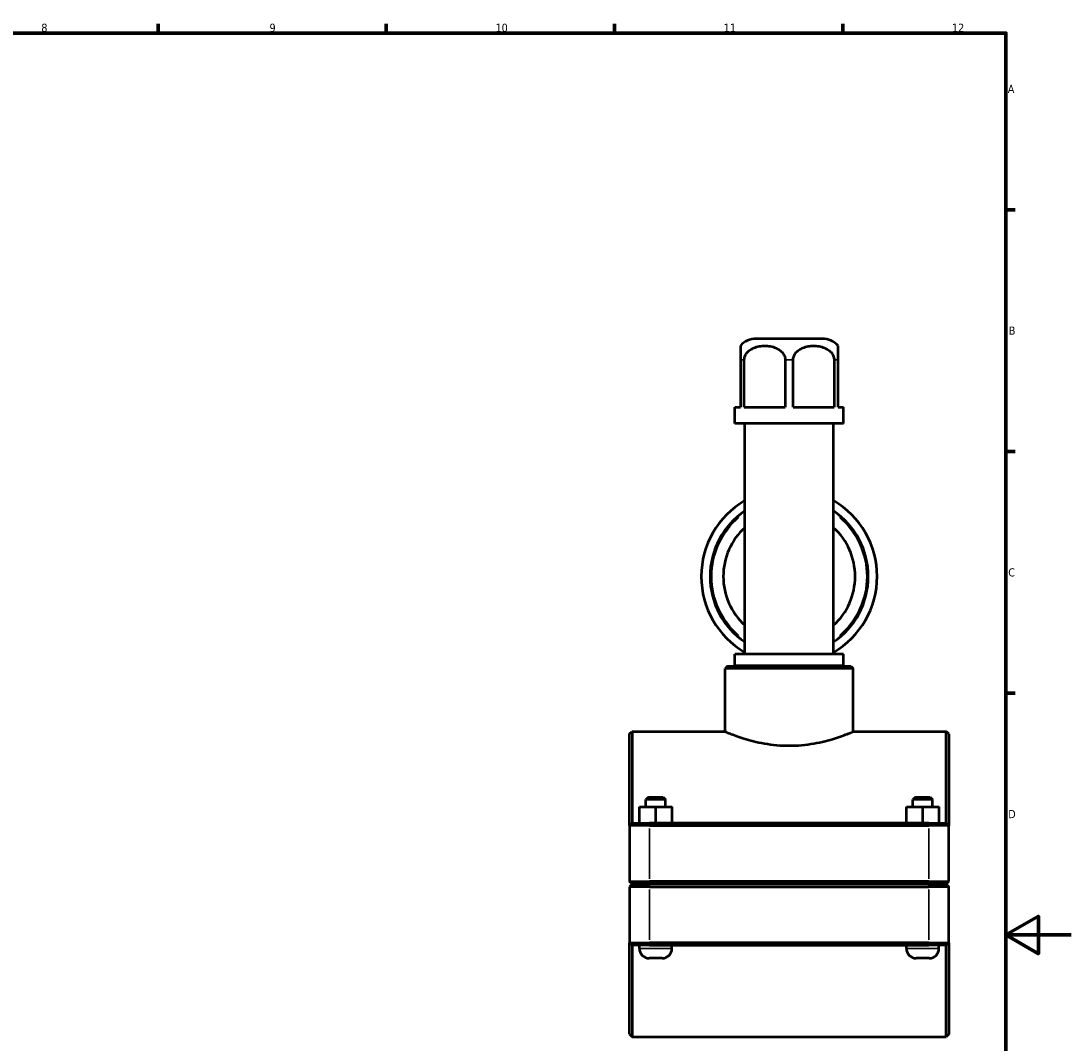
# Model space of a CAD drawing. Header units: millimetres. Extents: x 0 to 904, y -16 to 1297.
# Tile 4 of 5: x 519 to 841, y 264 to 578. Entities that reach past the tile are written whole.
import ezdxf

# ---------------------------------------------------------------- set-up
doc = ezdxf.new("R2010")
doc.units = ezdxf.units.MM
for name, color, linetype, lineweight in [('Border (ISO)', 7, 'Continuous', 70), ('Visible (ISO)', 7, 'Continuous', 50), ('Visible Narrow (ISO)', 7, 'Continuous', 35)]:
    doc.layers.add(name, color=color, linetype=linetype, lineweight=lineweight)
doc.styles.add('Note Text (ISO)', font='tahoma.ttf')

# ---------------------------------------------------------------- blocks, each defined once
blk = doc.blocks.new('Borders Default Border')
at = {"layer": 'Border (ISO)'}
for p, q in [((560.67, 574), (560.67, 576.9)), ((630.75, 574), (630.75, 576.9)), ((700.83, 574), (700.83, 576.9)), ((770.92, 574), (770.92, 576.9)), ((821, 519.75), (823.9, 519.75)), ((821, 445.5), (823.9, 445.5)), ((821, 371.25), (823.9, 371.25))]:
    blk.add_line(p, q, dxfattribs=at)
at = {"layer": 'Border (ISO)', "flags": 128}
for points in [[(20, 20), (20, 574), (821, 574), (821, 20), (20, 20)], [(841, 297), (821, 297), (831, 302.77), (831, 291.23), (821, 297)]]:
    blk.add_lwpolyline(points, dxfattribs=at)
at = {"layer": 'Border (ISO)', "color": 232, "true_color": 0xca0064, "char_height": 2.5, "attachment_point": 7, "style": 'Note Text (ISO)'}
for s, insert in [('8', (524.81, 574.34)), ('9', (594.88, 574.35)), ('10', (664.29, 574.35)), ('11', (734.37, 574.4)), ('12', (804.46, 574.4)), ('A', (821.59, 555.62)), ('B', (821.89, 481.37)), ('C', (821.73, 407.08)), ('D', (821.73, 332.88))]:
    blk.add_mtext(s, dxfattribs=dict(at, insert=insert))

msp = doc.modelspace()

# ---------------------------------------------------------------- linework, layer by layer
at = {"layer": 'Visible (ISO)'}
for p, q in [((764.624, 480.115), (744.304, 480.115)), ((739.464, 473.615), (739.464, 459.115)), ((740.685, 459.115), (740.685, 473.615)), ((753.242, 473.615), (753.242, 459.115)), ((755.685, 459.115), (755.685, 473.615)), ((768.242, 473.615), (768.242, 459.115)), ((769.464, 459.115), (769.464, 473.615)), ((737.804, 459.115), (739.464, 459.115)), ((737.804, 454.115), (737.804, 459.115)), ((740.685, 459.115), (753.242, 459.115)), ((755.685, 459.115), (768.242, 459.115)), ((769.464, 459.115), (771.124, 459.115)), ((771.124, 454.115), (771.124, 459.115)), ((771.124, 454.115), (737.804, 454.115)), ((740.833, 383.215), (740.833, 454.115)), ((768.095, 383.215), (768.095, 454.115)), ((771.124, 383.215), (737.804, 383.215)), ((737.804, 379.715), (737.804, 383.215)), ((771.124, 379.715), (771.124, 383.215)), ((735.525, 379.615), (734.775, 378.865)), ((734.775, 359.49), (734.775, 378.865)), ((774.153, 378.865), (734.775, 378.865)), ((735.525, 379.615), (773.403, 379.615)), ((771.124, 379.715), (737.804, 379.715)), ((739.318, 379.615), (739.318, 379.715)), ((769.609, 379.615), (769.609, 379.715)), ((773.403, 379.615), (774.153, 378.865)), ((774.153, 359.49), (774.153, 378.865)), ((705.464, 358.74), (706.214, 359.49)), ((705.464, 330.615), (705.464, 358.74)), ((706.214, 359.49), (706.214, 331.365)), ((706.214, 359.49), (734.775, 359.49)), ((774.153, 359.49), (802.714, 359.49)), ((802.714, 331.365), (802.714, 359.49)), ((803.464, 358.74), (802.714, 359.49)), ((803.464, 358.74), (803.464, 330.615)), ((711.214, 339.365), (710.464, 338.615)), ((716.464, 338.615), (710.464, 338.615)), ((710.464, 336.365), (710.464, 338.615)), ((711.214, 339.365), (715.714, 339.365)), ((715.714, 339.365), (716.464, 338.615)), ((716.464, 336.365), (716.464, 338.615)), ((793.214, 339.365), (792.464, 338.615)), ((798.464, 338.615), (792.464, 338.615)), ((792.464, 336.365), (792.464, 338.615)), ((793.214, 339.365), (797.714, 339.365)), ((797.714, 339.365), (798.464, 338.615)), ((798.464, 336.365), (798.464, 338.615)), ((708.448, 336.365), (708.479, 336.365)), ((708.448, 331.365), (708.448, 336.365)), ((708.479, 336.365), (713.495, 336.365)), ((708.479, 331.365), (708.479, 336.365)), ((713.495, 336.365), (718.479, 336.365)), ((713.495, 331.365), (713.495, 336.365)), ((718.479, 331.365), (718.479, 336.365)), ((790.448, 336.365), (790.479, 336.365)), ((790.448, 331.365), (790.448, 336.365)), ((790.479, 336.365), (795.495, 336.365)), ((790.479, 331.365), (790.479, 336.365)), ((795.495, 336.365), (800.479, 336.365)), ((795.495, 331.365), (795.495, 336.365)), ((800.479, 331.365), (800.479, 336.365)), ((706.214, 331.365), (705.464, 330.615)), ((711.564, 330.615), (705.464, 330.615)), ((705.464, 330.615), (705.464, 313.415)), ((706.214, 331.365), (711.564, 331.365)), ((797.364, 331.365), (711.564, 331.365)), ((711.564, 330.615), (797.364, 330.615)), ((797.364, 331.365), (802.714, 331.365)), ((803.464, 330.615), (797.364, 330.615)), ((802.714, 331.365), (803.464, 330.615)), ((803.464, 313.415), (803.464, 330.615)), ((706.214, 312.665), (705.464, 313.415)), ((705.464, 313.415), (711.564, 313.415)), ((797.364, 313.415), (711.564, 313.415)), ((797.364, 313.415), (803.464, 313.415)), ((802.714, 312.665), (803.464, 313.415)), ((706.214, 312.565), (705.464, 311.815)), ((711.564, 311.815), (705.464, 311.815)), ((705.464, 311.815), (705.464, 294.615)), ((711.564, 312.665), (706.214, 312.665)), ((706.214, 312.565), (711.564, 312.565)), ((708.464, 312.565), (708.464, 312.665)), ((711.564, 312.665), (797.364, 312.665)), ((797.364, 312.565), (711.564, 312.565)), ((711.564, 311.815), (797.364, 311.815)), ((718.464, 312.565), (718.464, 312.665)), ((790.464, 312.565), (790.464, 312.665)), ((802.714, 312.665), (797.364, 312.665)), ((797.364, 312.565), (802.714, 312.565)), ((803.464, 311.815), (797.364, 311.815)), ((800.464, 312.565), (800.464, 312.665)), ((802.714, 312.565), (803.464, 311.815)), ((803.464, 294.615), (803.464, 311.815)), ((705.464, 266.49), (705.464, 294.615)), ((705.464, 294.615), (711.564, 294.615)), ((706.214, 293.865), (705.464, 294.615)), ((706.214, 293.865), (706.214, 265.74)), ((711.564, 293.865), (706.214, 293.865)), ((708.464, 292.865), (708.464, 293.865)), ((797.364, 294.615), (711.564, 294.615)), ((711.564, 293.865), (797.364, 293.865)), ((718.464, 292.865), (718.464, 293.865)), ((790.464, 292.865), (790.464, 293.865)), ((797.364, 294.615), (803.464, 294.615)), ((802.714, 293.865), (797.364, 293.865)), ((800.464, 292.865), (800.464, 293.865)), ((802.714, 293.865), (803.464, 294.615)), ((802.714, 265.74), (802.714, 293.865)), ((803.464, 294.615), (803.464, 266.49)), ((715.464, 289.865), (711.464, 289.865)), ((797.464, 289.865), (793.464, 289.865)), ((705.464, 266.49), (706.214, 265.74)), ((706.214, 265.74), (802.714, 265.74)), ((803.464, 266.49), (802.714, 265.74))]:
    msp.add_line(p, q, dxfattribs=at)
for centre, radius, start, end in [((744.304, 473.615), 6.5, 90, 138.12541), ((764.624, 473.615), 6.5, 41.87459, 90), ((754.464, 407.115), 27, 120.3214, 239.6786), ((754.464, 407.115), 27, 300.3214, 59.6786), ((754.464, 407.115), 24.3, 124.12114, 235.87886), ((754.464, 407.115), 24.3, 304.12114, 55.87886), ((754.464, 407.115), 20.25, 132.30936, 227.69064), ((754.464, 407.115), 20.25, 312.30936, 47.69064), ((711.464, 292.865), 3, 180, 270), ((715.464, 292.865), 3, 270, 0), ((793.464, 292.865), 3, 180, 270), ((797.464, 292.865), 3, 270, 0)]:
    msp.add_arc(centre, radius, start, end, dxfattribs=at)
for points, knots in [([(739.464, 477.954), (739.464, 477.954), (739.464, 477.91), (739.464, 477.706), (739.464, 477.546), (739.464, 477.192), (739.464, 476.976), (739.464, 476.479), (739.464, 476.074), (739.464, 475.365), (739.464, 474.975), (739.464, 474.316), (739.464, 473.937), (739.464, 473.615)], [1.74952788, 1.74952788, 1.74952788, 1.74952788, 1.9341839, 1.9341839, 2.11883993, 2.11883993, 2.25033538, 2.25033538, 2.41376313, 2.41376313, 2.52776232, 2.52776232, 2.62429182, 2.62429182, 2.62429182, 2.62429182]), ([(740.685, 473.615), (740.685, 473.937), (740.746, 474.316), (740.955, 474.975), (741.16, 475.365), (741.674, 476.074), (742.118, 476.479), (742.853, 476.976), (743.268, 477.192), (744.128, 477.546), (744.695, 477.706), (745.846, 477.91), (746.431, 477.954), (747.497, 477.954), (748.081, 477.91), (749.232, 477.706), (749.799, 477.546), (750.659, 477.192), (751.075, 476.976), (751.809, 476.479), (752.254, 476.074), (752.768, 475.365), (752.972, 474.975), (753.181, 474.316), (753.242, 473.937), (753.242, 473.615)], [0.8747639, 0.8747639, 0.8747639, 0.8747639, 0.9712934, 0.9712934, 1.0852926, 1.0852926, 1.2487204, 1.2487204, 1.3802158, 1.3802158, 1.5648719, 1.5648719, 1.7495279, 1.7495279, 1.9341839, 1.9341839, 2.1188399, 2.1188399, 2.2503354, 2.2503354, 2.4137631, 2.4137631, 2.5277623, 2.5277623, 2.6242918, 2.6242918, 2.6242918, 2.6242918]), ([(755.685, 473.615), (755.685, 473.937), (755.746, 474.316), (755.955, 474.975), (756.16, 475.365), (756.674, 476.074), (757.118, 476.479), (757.853, 476.976), (758.268, 477.192), (759.128, 477.546), (759.695, 477.706), (760.846, 477.91), (761.431, 477.954), (762.497, 477.954), (763.081, 477.91), (764.232, 477.706), (764.799, 477.546), (765.659, 477.192), (766.075, 476.976), (766.809, 476.479), (767.254, 476.074), (767.768, 475.365), (767.972, 474.975), (768.181, 474.316), (768.242, 473.937), (768.242, 473.615)], [0.8747639, 0.8747639, 0.8747639, 0.8747639, 0.9712934, 0.9712934, 1.0852926, 1.0852926, 1.2487204, 1.2487204, 1.3802158, 1.3802158, 1.5648719, 1.5648719, 1.7495279, 1.7495279, 1.9341839, 1.9341839, 2.1188399, 2.1188399, 2.2503354, 2.2503354, 2.4137631, 2.4137631, 2.5277623, 2.5277623, 2.6242918, 2.6242918, 2.6242918, 2.6242918]), ([(769.464, 473.615), (769.464, 473.937), (769.464, 474.316), (769.464, 474.975), (769.464, 475.365), (769.464, 476.074), (769.464, 476.479), (769.464, 476.976), (769.464, 477.192), (769.464, 477.546), (769.464, 477.706), (769.464, 477.91), (769.464, 477.954), (769.464, 477.954)], [0.87476394, 0.87476394, 0.87476394, 0.87476394, 0.97129344, 0.97129344, 1.08529263, 1.08529263, 1.24872038, 1.24872038, 1.38021582, 1.38021582, 1.56487185, 1.56487185, 1.74952788, 1.74952788, 1.74952788, 1.74952788]), ([(734.775, 359.49), (734.775, 359.49), (734.896, 359.438), (735.402, 359.229), (735.786, 359.072), (736.796, 358.675), (737.422, 358.436), (738.862, 357.92), (739.677, 357.644), (741.407, 357.105), (742.386, 356.824), (744.52, 356.289), (745.676, 356.036), (748.096, 355.612), (749.362, 355.44), (751.919, 355.211), (753.21, 355.154), (754.464, 355.154)], [9.0229747, 9.0229747, 9.0229747, 9.0229747, 9.3986965, 9.3986965, 9.7744183, 9.7744183, 10.1501402, 10.1501402, 10.525862, 10.525862, 10.9020547, 10.9020547, 11.2782475, 11.2782475, 11.6544402, 11.6544402, 12.0306329, 12.0306329, 12.0306329, 12.0306329]), ([(754.464, 355.154), (755.718, 355.154), (757.009, 355.211), (759.566, 355.44), (760.832, 355.612), (763.251, 356.036), (764.407, 356.289), (766.542, 356.824), (767.52, 357.105), (769.251, 357.644), (770.065, 357.92), (771.505, 358.436), (772.132, 358.675), (773.141, 359.072), (773.526, 359.229), (774.031, 359.438), (774.153, 359.49), (774.153, 359.49)], [0, 0, 0, 0, 0.3761927, 0.3761927, 0.7523854, 0.7523854, 1.1285782, 1.1285782, 1.5047709, 1.5047709, 1.8804927, 1.8804927, 2.2562146, 2.2562146, 2.6319364, 2.6319364, 3.0076582, 3.0076582, 3.0076582, 3.0076582])]:
    msp.add_open_spline(points, degree=3, knots=knots, dxfattribs=at)
at = {"layer": 'Visible Narrow (ISO)'}
for p, q in [((740.617, 473.615), (739.517, 473.615)), ((755.563, 473.615), (753.364, 473.615)), ((769.41, 473.615), (768.31, 473.615)), ((711.564, 331.327), (711.564, 330.652)), ((711.564, 314.275), (711.564, 329.755)), ((797.364, 331.327), (797.364, 330.652)), ((797.364, 329.755), (797.364, 314.275)), ((711.564, 312.702), (711.564, 313.377)), ((797.364, 312.702), (797.364, 313.377)), ((711.564, 312.527), (711.564, 311.852)), ((711.564, 295.475), (711.564, 310.955)), ((797.364, 312.527), (797.364, 311.852)), ((797.364, 310.955), (797.364, 295.475)), ((711.564, 293.902), (711.564, 294.577)), ((797.364, 293.902), (797.364, 294.577)), ((708.525, 292.865), (718.402, 292.865)), ((790.525, 292.865), (800.402, 292.865))]:
    msp.add_line(p, q, dxfattribs=at)
for start, end in [(130.44667, 229.55333), (310.44667, 49.55333)]:
    msp.add_arc((754.464, 407.115), 23.8, start, end, dxfattribs=at)

# ---------------------------------------------------------------- block references
msp.add_blockref('Borders Default Border', (0, 0))

doc.saveas('drawing.dxf')
